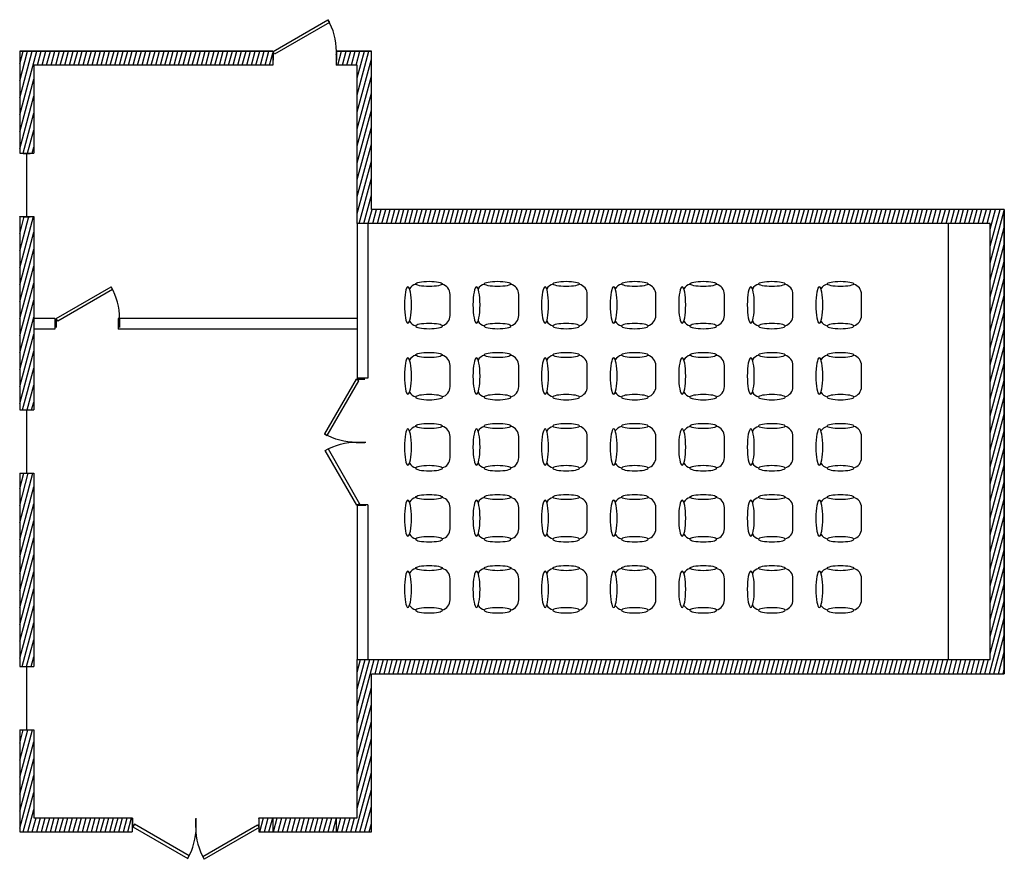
# Model space of a CAD drawing. Header units: inches. Extents: x 1076 to 1636, y 445 to 922.
import ezdxf

# ---------------------------------------------------------------- set-up
doc = ezdxf.new("R2010")
doc.units = ezdxf.units.IN
doc.header["$MEASUREMENT"] = 0
for name, color, linetype in [('Chair', 6, 'Continuous'), ('Door', 2, 'Continuous'), ('Inner Wall', 5, 'Continuous'), ('Outer Wall', 1, 'Continuous'), ('Window', 30, 'Continuous')]:
    doc.layers.add(name, color=color, linetype=linetype)

# ---------------------------------------------------------------- blocks, each defined once
blk = doc.blocks.new('*U5')
for p, q in [((0, 0), (0, -5)), ((36, 0), (36, -5))]:
    blk.add_line(p, q)
blk.add_lwpolyline([(0, 0), (31.18, 18), (32.05, 16.48), (0.88, -1.52)], close=True)
blk.add_arc((0, 0), 36, 0, 30)
blk = doc.blocks.new('*U13')
for p, q in [((0, 0), (0, 5)), ((36, 0), (36, 5))]:
    blk.add_line(p, q)
blk.add_lwpolyline([(0, 0), (31.18, -18), (32.05, -16.48), (0.87, 1.52)], close=True)
blk.add_arc((0, 0), 36, 330, 0)
blk = doc.blocks.new('*U12')
for p, q in [((-36, 0), (-36, 5)), ((0, 0), (0, 5))]:
    blk.add_line(p, q)
blk.add_lwpolyline([(0, 0), (-31.18, -18), (-32.05, -16.48), (-0.88, 1.52)], close=True)
blk.add_arc((0, 0), 36, 180, 210)
blk = doc.blocks.new('Window - Imperial')
for p, q in [((0, 4), (0, 0)), ((0, 2), (36, 2)), ((36, 4), (36, 0))]:
    blk.add_line(p, q)
blk = doc.blocks.new('Chair')
for points in [[(-7.52, 11.8, 0.340834), (-12, 6), (-12, -6, 0.340834), (-7.52, -11.8)], [(11.09, 9.18, 0.191021), (7.52, 11.8)], [(7.52, -11.8, 0.191021), (11.09, -9.18, 0.191021)]]:
    blk.add_lwpolyline(points, format="xyb")
at = {"extrusion": (0, 0, -1)}
for centre, major_axis in [((0, 12), (7.59, 0)), ((12, 0), (0, 10.32))]:
    blk.add_ellipse(centre, major_axis=major_axis, ratio=0.193794, dxfattribs=at)
blk.add_ellipse((0, -12), major_axis=(7.59, 0), ratio=0.193794)
blk = doc.blocks.new('*U65')
at = {"layer": 'Chair', "rotation": 180}
blk.add_blockref('Chair', (1, 0), dxfattribs=at)
blk = doc.blocks.new('*U66')
at = {"layer": 'Chair', "color": 0, "linetype": 'ByBlock', "lineweight": -2, "transparency": 16777216}
blk.add_blockref('*U65', (0, 0), dxfattribs=at)
blk = doc.blocks.new('*U63')
at = {"layer": 'Chair'}
blk.add_blockref('*U66', (0, 0), dxfattribs=at)
blk = doc.blocks.new('*U64')
at = {"color": 0, "linetype": 'ByBlock', "lineweight": -2, "transparency": 16777216}
blk.add_blockref('*U63', (0, 0), dxfattribs=at)
blk = doc.blocks.new('*U61')
blk.add_blockref('*U64', (0, 0))
blk = doc.blocks.new('*U62')
at = {"color": 0, "linetype": 'ByBlock', "lineweight": -2, "transparency": 16777216}
blk.add_blockref('*U61', (0, 0), dxfattribs=at)
blk = doc.blocks.new('*U58')
blk.add_blockref('*U62', (0, 0))
blk = doc.blocks.new('*U60')
at = {"layer": 'Inner Wall', "color": 0, "linetype": 'ByBlock', "lineweight": -2, "transparency": 16777216}
blk.add_blockref('*U58', (0, 0), dxfattribs=at)
blk = doc.blocks.new('*U56')
at = {"layer": 'Inner Wall'}
blk.add_blockref('*U60', (0, 0), dxfattribs=at)
blk = doc.blocks.new('*U57')
at = {"layer": 'Inner Wall', "color": 0, "linetype": 'ByBlock', "lineweight": -2, "transparency": 16777216}
for p in [(0, 161.66), (39, 161.66), (78, 161.66), (117, 161.66), (156, 161.66), (195, 161.66), (234, 161.66), (0, 121.24), (39, 121.24), (78, 121.24), (117, 121.24), (156, 121.24), (195, 121.24), (234, 121.24), (0, 80.83), (39, 80.83), (78, 80.83), (117, 80.83), (156, 80.83), (195, 80.83), (234, 80.83), (0, 40.41), (39, 40.41), (78, 40.41), (117, 40.41), (156, 40.41), (195, 40.41), (234, 40.41), (0, 0), (39, 0), (78, 0), (117, 0), (156, 0), (195, 0), (234, 0)]:
    blk.add_blockref('*U56', p, dxfattribs=at)

msp = doc.modelspace()

# ---------------------------------------------------------------- hatches: boundary and pattern name
at = {"layer": 'Outer Wall'}
h = msp.add_hatch(dxfattribs=at)
h.set_pattern_fill('ANSI31', color=256, scale=20, angle=30)
h.paths.add_polyline_path([(1220.42, 904.49), (1076.42, 904.49), (1076.42, 846.49), (1084.42, 846.49), (1084.42, 896.49), (1220.42, 896.49)])
h.paths.add_polyline_path([(1276.42, 904.49), (1256.42, 904.49), (1256.42, 896.49), (1268.42, 896.49), (1268.42, 806.49), (1628.42, 806.49), (1628.42, 558.49), (1268.42, 558.49), (1268.42, 468.49), (1256.42, 468.49), (1256.42, 460.49), (1276.42, 460.49), (1276.42, 550.49), (1636.42, 550.49), (1636.42, 814.49), (1276.42, 814.49)])
h.paths.add_polyline_path([(1256.42, 468.49), (1220.42, 468.49), (1220.42, 460.49), (1256.42, 460.49)])
h.paths.add_polyline_path([(1220.42, 468.49), (1212.42, 468.49), (1212.42, 460.49), (1220.42, 460.49)])
h.paths.add_polyline_path([(1140.42, 468.49), (1084.42, 468.49), (1084.42, 518.49), (1076.42, 518.49), (1076.42, 460.49), (1140.42, 460.49)])
h.paths.add_polyline_path([(1084.42, 664.49), (1076.42, 664.49), (1076.42, 554.49), (1084.42, 554.49)])
h.paths.add_polyline_path([(1084.42, 810.49), (1076.42, 810.49), (1076.42, 700.49), (1084.42, 700.49)])

# ---------------------------------------------------------------- linework, layer by layer
for p, q in [((1220.42, 904.49), (1076.42, 904.49)), ((1076.42, 904.49), (1076.42, 846.49)), ((1076.42, 904.49), (1220.42, 904.49)), ((1220.42, 904.49), (1220.42, 896.49)), ((1276.42, 904.49), (1256.42, 904.49)), ((1256.42, 904.49), (1256.42, 896.49)), ((1256.42, 904.49), (1276.42, 904.49)), ((1276.42, 814.49), (1276.42, 904.49)), ((1220.42, 896.49), (1084.42, 896.49)), ((1084.42, 896.49), (1084.42, 846.49)), ((1268.42, 896.49), (1256.42, 896.49)), ((1268.42, 806.49), (1268.42, 896.49)), ((1076.42, 846.49), (1084.42, 846.49)), ((1636.42, 814.49), (1276.42, 814.49)), ((1076.42, 810.49), (1076.42, 700.49)), ((1076.42, 810.49), (1084.42, 810.49)), ((1084.42, 810.49), (1084.42, 700.49)), ((1628.42, 806.49), (1268.42, 806.49)), ((1628.42, 558.49), (1628.42, 806.49)), ((1076.42, 700.49), (1084.42, 700.49)), ((1076.42, 664.49), (1076.42, 554.49)), ((1076.42, 664.49), (1084.42, 664.49)), ((1084.42, 664.49), (1084.42, 554.49)), ((1076.42, 554.49), (1084.42, 554.49)), ((1268.42, 558.49), (1628.42, 558.49)), ((1268.42, 468.49), (1268.42, 558.49)), ((1276.42, 550.49), (1636.42, 550.49)), ((1276.42, 460.49), (1276.42, 550.49)), ((1076.42, 518.49), (1076.42, 460.49)), ((1076.42, 518.49), (1084.42, 518.49)), ((1084.42, 518.49), (1084.42, 468.49)), ((1084.42, 468.49), (1140.42, 468.49)), ((1140.42, 468.49), (1140.42, 460.49)), ((1212.42, 468.49), (1212.42, 460.49)), ((1212.42, 468.49), (1268.42, 468.49)), ((1220.42, 468.49), (1220.42, 460.49)), ((1256.42, 468.49), (1256.42, 460.49)), ((1076.42, 460.49), (1140.42, 460.49)), ((1212.42, 460.49), (1276.42, 460.49))]:
    msp.add_line(p, q)
at = {"flags": 128}
msp.add_lwpolyline([(1636.42, 550.49), (1636.42, 814.49)], close=True, dxfattribs=at)
at = {"layer": 'Inner Wall'}
for p, q in [((1268.42, 806.49), (1268.42, 718.49)), ((1274.42, 806.49), (1274.42, 718.49)), ((1604.42, 806.49), (1604.42, 558.49)), ((1096.42, 752.49), (1084.42, 752.49)), ((1096.42, 752.49), (1096.42, 746.49)), ((1268.42, 752.49), (1132.42, 752.49)), ((1132.42, 752.49), (1132.42, 746.49)), ((1096.42, 746.49), (1084.42, 746.49)), ((1268.42, 746.49), (1132.42, 746.49)), ((1274.42, 718.49), (1268.42, 718.49)), ((1274.42, 646.49), (1268.42, 646.49)), ((1268.42, 646.49), (1268.42, 558.49)), ((1274.42, 646.49), (1274.42, 558.49))]:
    msp.add_line(p, q, dxfattribs=at)

# ---------------------------------------------------------------- block references
at = {"layer": 'Door'}
for name, p in [('*U5', (1220.53, 904.45)), ('*U5', (1097.23, 752.46)), ('*U13', (1140.78, 463.38)), ('*U12', (1212.55, 462.92))]:
    msp.add_blockref(name, p, dxfattribs=at)
at = {"layer": 'Door', "xscale": -1, "rotation": 270.0000000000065}
for name, p in [('*U12', (1267.8, 718.01)), ('*U13', (1268.25, 646.25))]:
    msp.add_blockref(name, p, dxfattribs=at)
at = {"layer": 'Inner Wall'}
msp.add_blockref('*U57', (1308.23, 598.53), dxfattribs=at)
at = {"layer": 'Window', "rotation": 90}
for p in [(1082.42, 810.39), (1082.42, 664.54), (1082.42, 518.49)]:
    msp.add_blockref('Window - Imperial', p, dxfattribs=at)

doc.saveas('drawing.dxf')
